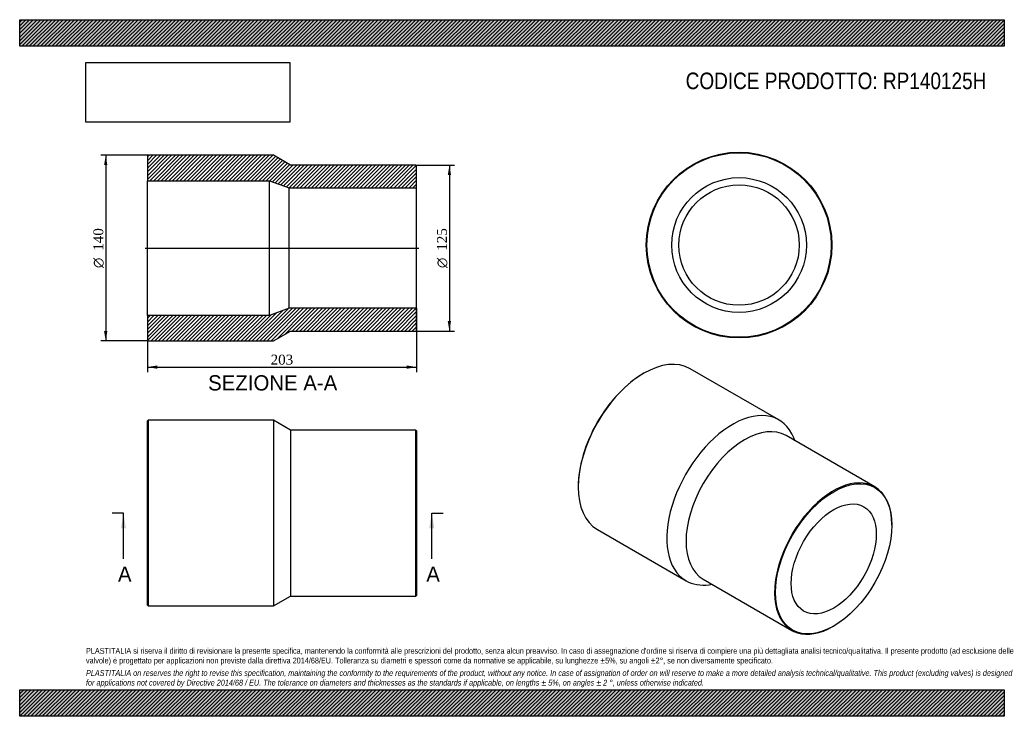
# Model space of a CAD drawing. Header units: millimetres. Extents: x 0 to 742, y 0 to 525.
import ezdxf
from ezdxf.enums import TextEntityAlignment as Align
from ezdxf.lldxf.tags import DXFTag

# ---------------------------------------------------------------- set-up
doc = ezdxf.new("R2010")
doc.units = ezdxf.units.MM
doc.header["$LTSCALE"] = 2.5
for name, color, linetype in [('Default', 7, 'Continuous'), ('DV4_Default', 7, 'Continuous'), ('RP140125H', 7, 'Continuous')]:
    doc.layers.add(name, color=color, linetype=linetype)
doc.styles.add('SEACAD_Solid_Edge_ANSI', font='seans.ttf')
doc.styles.add('SEACAD_Solid_Edge_ANSI1_Symbols', font='semeca1.ttf')
doc.styles.add('SEACAD_Times_New_Roman', font='times.ttf')
tags = doc.linetypes.add('CENTER2', pattern=[28.575, 19.05, -3.175, 3.175, -3.175]).pattern_tags.tags
tags[10:11] = [DXFTag(74, 4), DXFTag(75, 0), DXFTag(340, '0'), DXFTag(46, 0.0), DXFTag(50, 0.0), DXFTag(44, 0.0), DXFTag(45, 0.0)]
tags[8:9] = [DXFTag(74, 4), DXFTag(75, 0), DXFTag(340, '0'), DXFTag(46, 0.0), DXFTag(50, 0.0), DXFTag(44, 0.0), DXFTag(45, 0.0)]
tags[6:7] = [DXFTag(74, 4), DXFTag(75, 0), DXFTag(340, '0'), DXFTag(46, 0.0), DXFTag(50, 0.0), DXFTag(44, 0.0), DXFTag(45, 0.0)]
tags[4:5] = [DXFTag(74, 4), DXFTag(75, 0), DXFTag(340, '0'), DXFTag(46, 0.0), DXFTag(50, 0.0), DXFTag(44, 0.0), DXFTag(45, 0.0)]
doc.dimstyles.new('ANSImm', dxfattribs={"dimtxt": 7.5, "dimasz": 7.5, "dimexe": 3.75, "dimexo": 0, "dimgap": 1.875, "dimtad": 1, "dimdsep": 46, "dimtxsty": 'SEACAD_Times_New_Roman', "dimblk1": '_SE_FILLED', "dimblk2": '_SE_FILLED', "dimsah": 1, "dimcen": 3.75, "dimazin": 0, "dimtfac": 0.85, "dimtdec": 3, "dimtofl": 0, "dimtmove": 0, "dimatfit": 3, "dimfxl": 1, "dimarcsym": 0})
picture_1 = doc.add_image_def('image1.jpg', size_in_pixel=(4302, 1260))

# ---------------------------------------------------------------- blocks, each defined once
blk = doc.blocks.new('SE')
at = {"layer": 'RP140125H', "color": 7, "linetype": 'Continuous'}
for p, q in [((96.8, 223.13), (96.3, 222.63)), ((96.8, 223.13), (96.8, 83.13)), ((191.3, 223.13), (96.8, 223.13)), ((191.3, 223.13), (191.3, 83.13)), ((204.3, 215.63), (191.3, 223.13)), ((96.3, 83.63), (96.3, 222.63)), ((204.3, 215.63), (204.3, 90.63)), ((298.8, 215.63), (204.3, 215.63)), ((298.8, 90.63), (298.8, 215.63)), ((299.3, 215.13), (298.8, 215.63)), ((299.3, 215.13), (299.3, 91.13)), ((191.3, 83.13), (204.3, 90.63)), ((204.3, 90.63), (298.8, 90.63)), ((298.8, 90.63), (299.3, 91.13)), ((96.3, 83.63), (96.8, 83.13)), ((96.8, 83.13), (191.3, 83.13))]:
    blk.add_line(p, q, dxfattribs=at)
blk = doc.blocks.new('SE1')
at = {"layer": 'RP140125H', "color": 7, "linetype": 'Continuous'}
for p, q in [((572.51, 223.37), (505.68, 261.95)), ((470.68, 258.48), (470.33, 258.28)), ((644.77, 172.99), (577.95, 211.57)), ((584.61, 207.72), (583.74, 209.85)), ((421.19, 173.16), (421.19, 172.75)), ((657.71, 143.97), (657.71, 144.38)), ((435.68, 140.71), (502.51, 102.13)), ((515.45, 103.32), (582.27, 64.74)), ((519.83, 99.16), (522.11, 99.47)), ((613.52, 67.83), (613.87, 68.04))]:
    blk.add_line(p, q, dxfattribs=at)
for centre, major_axis, start_param, end_param in [((470.68, 201.33), (-35, -60.62), 3.141593, 6.283185), ((470.33, 201.53), (34.75, 60.19), 0.785398, 2.356195), ((537.51, 162.75), (-35, -60.62), 2.721389, 6.283185), ((546.7, 157.44), (-31.25, -54.13), 3.141593, 6.283185), ((613.52, 118.86), (31.25, 54.13), 0, 3.926991), ((613.52, 118.86), (31.25, 54.13), 5.497787, 6.283185), ((537.51, 162.75), (-35, -60.62), 0, 0.420203)]:
    blk.add_ellipse(centre, major_axis=major_axis, ratio=0.57735, start_param=start_param, end_param=end_param, dxfattribs=at)
for major_axis in [(-31, -53.69), (-22.7, -39.32)]:
    blk.add_ellipse((613.87, 118.66), major_axis=major_axis, ratio=0.57735, dxfattribs=at)
blk = doc.blocks.new('SE2')
at = {"layer": 'RP140125H', "color": 7, "linetype": 'Continuous'}
for radius in [70, 69.5, 50.8, 45.4]:
    blk.add_circle((542.46, 355.16), radius, dxfattribs=at)
blk = doc.blocks.new('SE4')
at = {"color": 7, "linetype": 'Continuous', "style": 'SEACAD_Solid_Edge_ANSI'}
blk.add_text('A', height=11.5, dxfattribs=at).set_placement((74.11, 112.88), align=Align.TOP_LEFT)
blk = doc.blocks.new('SE5')
at = {"color": 7, "linetype": 'Continuous', "style": 'SEACAD_Solid_Edge_ANSI'}
blk.add_text('A', height=11.5, dxfattribs=at).set_placement((306.61, 112.88), align=Align.TOP_LEFT)
blk = doc.blocks.new('SEANNOT_GROUP')
at = {"linetype": 'Continuous'}
blk.add_hatch(color=7, dxfattribs=at).paths.add_polyline_path([(80.17, 141.63), (78.26, 153.13), (76.34, 141.63)])
at = {"color": 7, "linetype": 'Continuous'}
blk.add_lwpolyline([(78.26, 118.63), (78.26, 153.13)], dxfattribs=at)
blk = doc.blocks.new('SEANNOT_GROUP1')
at = {"linetype": 'Continuous'}
blk.add_hatch(color=7, dxfattribs=at).paths.add_polyline_path([(312.67, 141.63), (310.76, 153.13), (308.84, 141.63)])
at = {"color": 7, "linetype": 'Continuous'}
blk.add_lwpolyline([(310.76, 118.63), (310.76, 153.13)], dxfattribs=at)
blk = doc.blocks.new('SE3')
at = {"layer": 'Default', "color": 7, "linetype": 'CENTER2'}
for p, q in [((78.26, 153.13), (69.63, 153.13)), ((310.76, 153.13), (319.38, 153.13))]:
    blk.add_line(p, q, dxfattribs=at)
at = {"layer": 'Default', "color": 7, "linetype": 'CENTER2', "const_width": 0.0001}
blk.add_lwpolyline([(78.26, 153.13), (310.76, 153.13)], dxfattribs=at)
at = {"layer": 'Default'}
for name in ['SEANNOT_GROUP', 'SEANNOT_GROUP1', 'SE4', 'SE5']:
    blk.add_blockref(name, (0, 0), dxfattribs=at)
blk = doc.blocks.new('SE6')
at = {"layer": 'RP140125H', "linetype": 'Continuous'}
h = blk.add_hatch(dxfattribs=at)
h.set_pattern_fill('LINE', scale=0.62992, angle=45, style=0)
h.paths.add_polyline_path([(204.3, 415.38), (191.3, 422.88), (96.8, 422.88), (96.3, 422.38), (96.3, 403.68), (188.3, 403.68), (203.3, 398.28), (299.3, 398.28), (299.3, 414.88), (298.8, 415.38)])
h = blk.add_hatch(dxfattribs=at)
h.set_pattern_fill('LINE', scale=0.62992, angle=45, style=0)
h.paths.add_polyline_path([(191.3, 282.88), (204.3, 290.38), (298.8, 290.38), (299.3, 290.88), (299.3, 307.48), (203.3, 307.48), (188.3, 302.08), (96.3, 302.08), (96.3, 283.38), (96.8, 282.88)])
at = {"layer": 'DV4_Default', "color": 7, "linetype": 'CENTER2'}
blk.add_line((94.55, 352.88), (301.05, 352.88), dxfattribs=at)
at = {"layer": 'RP140125H', "color": 7, "linetype": 'Continuous'}
for p, q in [((96.3, 422.38), (96.8, 422.88)), ((96.3, 422.38), (96.3, 403.68)), ((191.3, 422.88), (96.8, 422.88)), ((204.3, 415.38), (191.3, 422.88)), ((298.8, 415.38), (204.3, 415.38)), ((298.8, 415.38), (299.3, 414.88)), ((299.3, 398.28), (299.3, 414.88)), ((96.3, 302.08), (96.3, 403.68)), ((96.3, 403.68), (188.3, 403.68)), ((188.3, 302.08), (188.3, 403.68)), ((188.3, 403.68), (203.3, 398.28)), ((203.3, 307.48), (203.3, 398.28)), ((203.3, 398.28), (299.3, 398.28)), ((299.3, 307.48), (299.3, 398.28)), ((203.3, 307.48), (188.3, 302.08)), ((299.3, 307.48), (203.3, 307.48)), ((299.3, 290.88), (299.3, 307.48)), ((188.3, 302.08), (96.3, 302.08)), ((96.3, 302.08), (96.3, 283.38)), ((191.3, 282.88), (204.3, 290.38)), ((204.3, 290.38), (298.8, 290.38)), ((299.3, 290.88), (298.8, 290.38)), ((96.8, 282.88), (96.3, 283.38)), ((96.8, 282.88), (191.3, 282.88))]:
    blk.add_line(p, q, dxfattribs=at)
blk = doc.blocks.new('GDimGGroup')
at = {"layer": 'Default', "linetype": 'Continuous'}
for points in [[(325.29, 407.88), (324.04, 415.38), (322.79, 407.88)], [(325.29, 297.88), (322.79, 297.88), (324.04, 290.38)]]:
    blk.add_hatch(color=7, dxfattribs=at).paths.add_polyline_path(points)
at = {"layer": 'Default', "color": 7, "linetype": 'Continuous'}
for p, q in [((298.8, 415.38), (327.79, 415.38)), ((324.04, 415.38), (324.04, 290.38)), ((298.8, 290.38), (327.79, 290.38))]:
    blk.add_line(p, q, dxfattribs=at)
for s, style, p in [('125', 'SEACAD_Times_New_Roman', (314.67, 350.88)), ('O', 'SEACAD_Solid_Edge_ANSI1_Symbols', (314.67, 337.82))]:
    blk.add_text(s, height=7.5, rotation=90, dxfattribs=dict(at, style=style)).set_placement(p, align=Align.TOP_LEFT)
blk = doc.blocks.new('GDimGGroup1')
at = {"layer": 'Default', "linetype": 'Continuous'}
for points in [[(63.63, 415.38), (66.13, 415.38), (64.88, 422.88)], [(63.63, 290.38), (64.88, 282.88), (66.13, 290.38)]]:
    blk.add_hatch(color=7, dxfattribs=at).paths.add_polyline_path(points)
at = {"layer": 'Default', "color": 7, "linetype": 'Continuous'}
for p, q in [((96.8, 422.88), (61.13, 422.88)), ((64.88, 422.88), (64.88, 282.88)), ((96.8, 282.88), (61.13, 282.88))]:
    blk.add_line(p, q, dxfattribs=at)
for s, style, p in [('140', 'SEACAD_Times_New_Roman', (55.51, 350.88)), ('O', 'SEACAD_Solid_Edge_ANSI1_Symbols', (55.51, 337.82))]:
    blk.add_text(s, height=7.5, rotation=90, dxfattribs=dict(at, style=style)).set_placement(p, align=Align.TOP_LEFT)
blk = doc.blocks.new('DMBLK132')
at = {"layer": 'Default', "linetype": 'Continuous'}
for points in [[(103.8, 261.93), (103.8, 264.43), (96.3, 263.18)], [(291.8, 261.93), (299.3, 263.18), (291.8, 264.43)]]:
    blk.add_hatch(color=7, dxfattribs=at).paths.add_polyline_path(points)
at = {"layer": 'Default', "color": 7, "linetype": 'Continuous'}
for p, q in [((299.3, 307.48), (299.3, 259.43)), ((96.3, 302.08), (96.3, 259.43)), ((96.3, 263.18), (299.3, 263.18))]:
    blk.add_line(p, q, dxfattribs=at)
at = {"layer": 'Default', "color": 7, "linetype": 'Continuous', "style": 'SEACAD_Times_New_Roman'}
blk.add_text('203', height=7.5, dxfattribs=at).set_placement((189.27, 272.55), align=Align.TOP_LEFT)
blk = doc.blocks.new('_SE_FILLED')
at = {"color": 0}
blk.add_line((0, 0), (-1, 0), dxfattribs=at)
blk.add_solid([(0, 0), (-1, -0.1665), (-1, 0.1665), (0, 0)], dxfattribs=at)

msp = doc.modelspace()

# ---------------------------------------------------------------- hatches: boundary and pattern name
at = {"layer": 'Default', "linetype": 'Continuous'}
h = msp.add_hatch(dxfattribs=at)
h.set_pattern_fill('LINE', scale=0.62992, angle=45, style=0)
h.paths.add_polyline_path([(742.5, 505), (742.5, 525), (0, 525), (0, 505)])
for points in [[(742.5, 505), (742.5, 525), (0, 525), (0, 505)], [(742.5, 0), (742.5, 20), (0, 20), (0, 0)]]:
    msp.add_hatch(color=7, dxfattribs=at).paths.add_polyline_path(points)
h = msp.add_hatch(dxfattribs=at)
h.set_pattern_fill('LINE', scale=0.62992, angle=45, style=0)
h.paths.add_polyline_path([(742.5, 0), (742.5, 20), (0, 20), (0, 0)])

# ---------------------------------------------------------------- linework, layer by layer
at = {"layer": 'Default', "color": 7, "linetype": 'Continuous'}
for p, q in [((0, 525), (742.5, 525)), ((0, 505), (0, 525)), ((742.5, 525), (742.5, 505)), ((742.5, 505), (0, 505)), ((0, 20), (742.5, 20)), ((0, 0), (0, 20)), ((742.5, 20), (742.5, 0)), ((742.5, 0), (0, 0))]:
    msp.add_line(p, q, dxfattribs=at)

# ---------------------------------------------------------------- block references
at = {"layer": 'Default'}
for name in ['SE2', 'GDimGGroup1', 'SE6', 'GDimGGroup', 'SE1', 'SE', 'SE3']:
    msp.add_blockref(name, (0, 0), dxfattribs=at)

# ---------------------------------------------------------------- texts
at = {"layer": 'Default', "color": 7, "linetype": 'Continuous', "style": 'SEACAD_Solid_Edge_ANSI'}
msp.add_text('SEZIONE A-A', height=11.5, dxfattribs=at).set_placement((142.107, 257.053), align=Align.TOP_LEFT)
at = {"layer": 'Default', "attachment_point": 1}
for s, insert, char_height, width in [('{\\fArial Narrow|b0||i0||c0|p34;\\C7;\\H12.5;\\W1.;CODICE PRODOTTO: RP140125H}', (502.222, 485.159), 12.5, 227.53696), ("{\\fArial Narrow|b0||i0||c0|p34;\\C7;\\H4.375;\\W1.;PLASTITALIA si riserva il diritto di revisionare la presente specifica, mantenendo la conformità alle prescrizioni del prodotto, senza alcun preavviso. In caso di assegnazione d'ordine si riserva di compiere una più dettagliata analisi tecnico/qualitativa. Il presente prodotto (ad esclusione delle \\P}{\\fArial Narrow|b0||i0||c0|p34;\\C7;\\H4.375;\\W1.;valvole) è progettato per applicazioni non previste dalla direttiva 2014/68/EU. Tolleranza su diametri e spessori come da normative se applicabile, su lunghezze ±5%, su angoli ±2°, se non diversamente specificato.\\P}{\\fArial Narrow|b0||i0||c0|p34;\\C7;\\H1.25;\\W1.;   \\P}{\\fArial Narrow|b0||i1||c0|p34;\\C7;\\H4.375;\\W1.;PLASTITALIA on reserves the right to revise this specification, maintaining the conformity to the requirements of the product, without any notice. In case of assignation of order on will reserve to make a more detailed analysis technical/qualitative. This product (excluding valves) is designed \\P}{\\fArial Narrow|b0||i1||c0|p34;\\C7;\\H4.375;\\W1.;for applications not covered by Directive 2014/68 / EU. The tolerance on diameters and thicknesses as the standards if applicable, on lengths ± 5%, on angles ± 2 °, unless otherwise indicated.\\P}", (50, 51.506), 4.375, 642.5)]:
    msp.add_mtext(s, dxfattribs=dict(at, insert=insert, char_height=char_height, width=width))

# ---------------------------------------------------------------- dimensions: what is measured, and where the dimension line sits
at = {"layer": 'Default', "color": 7, "linetype": 'Continuous'}
dim = msp.add_linear_dim(base=(299.298, 263.179), p1=(96.298, 302.081), p2=(299.298, 307.481), text='\\A1;<>', dimstyle='ANSImm', dxfattribs=at)
dim.commit()
dim.dimension.update_dxf_attribs({"geometry": 'DMBLK132', "text_midpoint": (197.798, 263.179), "dimtype": 160})

# ---------------------------------------------------------------- pictures from other files: only their frames are drawn
image = msp.add_image(picture_1, insert=(50, 447.758), size_in_units=(153.643, 45))
image.dxf.flags = 7

doc.saveas('drawing.dxf')
